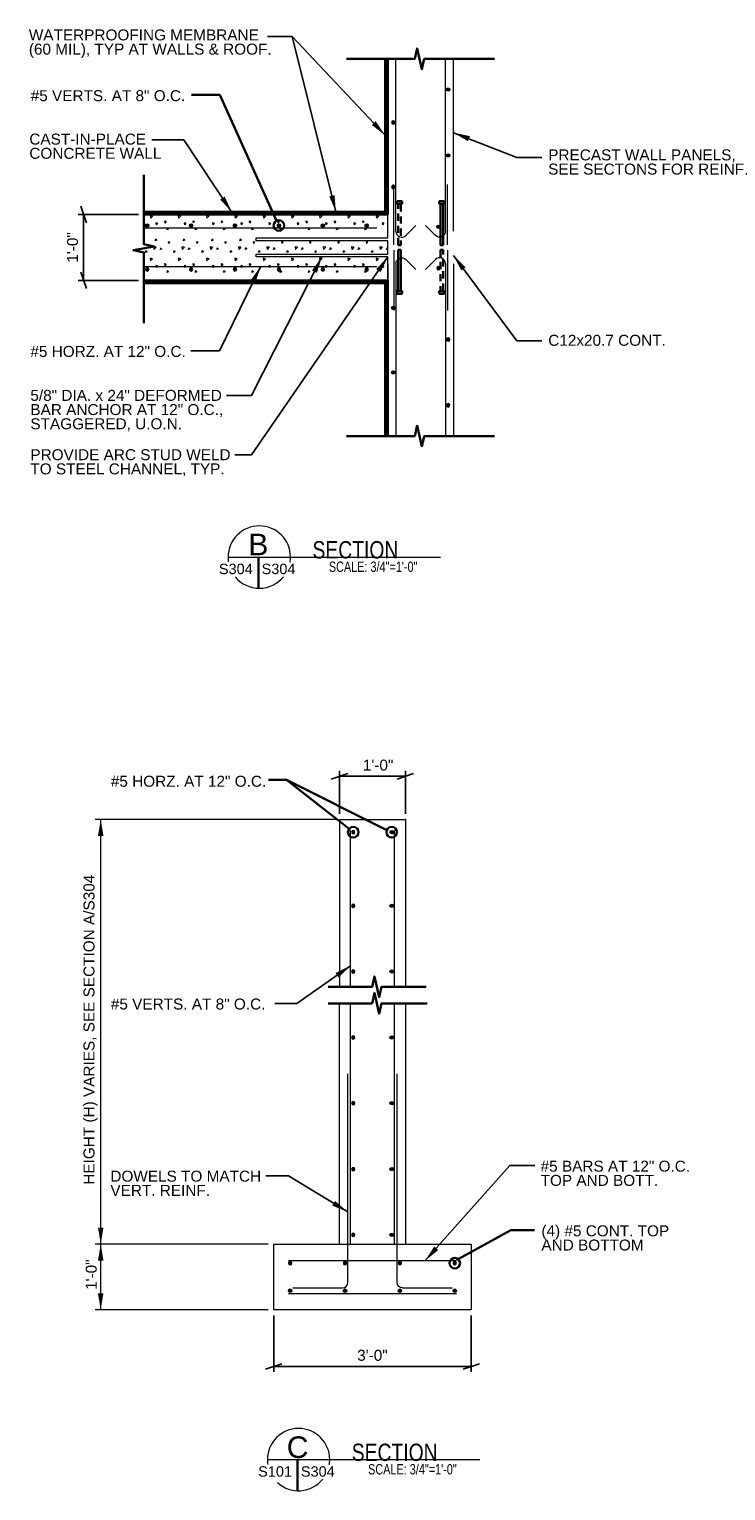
# Model space of a CAD drawing. Header units: inches. Extents: x 7540 to 7940, y 15032 to 15321.
# Tile 3 of 3: x 7813 to 7940, y 15032 to 15299. Entities that reach past the tile are written whole.
import ezdxf
from ezdxf.enums import TextEntityAlignment as Align

# ---------------------------------------------------------------- set-up
doc = ezdxf.new("R2010")
doc.units = ezdxf.units.IN
doc.header["$LTSCALE"] = 5
doc.header["$MEASUREMENT"] = 0
doc.linetypes.add('DGN Style 2', pattern=[0.440956, 0.264574, -0.176383])
doc.linetypes.add('DGN Style 3', pattern=[0.617339, 0.440956, -0.176383])
for name, color, linetype, lineweight in [('G-ANN-TTLB', 7, 'Continuous', 0), ('G-ANNO-DIM', 1, 'Continuous', 0), ('G-ANNO-PATT', 9, 'Continuous', 0), ('G-ANNO-TEXT', 7, 'Continuous', 30), ('S-FNDN-FTNG', 48, 'Continuous', 13), ('S-FSTN-MISC', 12, 'Continuous', 13), ('S-REIN-RBAR', 5, 'Continuous', 13), ('S-WALL-LOAD', 3, 'Continuous', 13), ('S-WALL-NONL', 58, 'Continuous', 0)]:
    doc.layers.add(name, color=color, linetype=linetype, lineweight=lineweight)
doc.styles.add("3 4 1'-0", font='arial.ttf', dxfattribs={"height": 2})
doc.styles.get("Standard").update_dxf_attribs({"font": 'ARCHSTYL.shx', "width": 0.75, "height": 2})
doc.styles.add('SUBTITLE 4.7625', font='romans.shx', dxfattribs={"width": 0.8, "height": 187.5})
doc.styles.add('TITLE20', font='simplex.shx', dxfattribs={"height": 5000})
doc.dimstyles.new("3 4 1'-0", dxfattribs={"dimtxt": 2, "dimasz": 3, "dimexe": 1, "dimexo": 1, "dimgap": 1, "dimtad": 1, "dimdec": 4, "dimzin": 11, "dimdsep": 46, "dimlunit": 4, "dimtxsty": "3 4 1'-0", "dimblk": '_Oblique_0.3', "dimcen": 0.09, "dimadec": 4, "dimazin": 3, "dimtfac": 1, "dimtdec": 4, "dimtofl": 0, "dimtmove": 0, "dimatfit": 3, "dimfxl": 1, "dimfrac": 2, "dimtolj": 1, "dimtzin": 11, "dimarcsym": 0})

# ---------------------------------------------------------------- blocks, each defined once
blk = doc.blocks.new('REINFDOT')
for radius in [0.00313, 0.00187, 0.000625]:
    blk.add_circle((0, 0), radius)
blk = doc.blocks.new('REINF. DOT')
at = {"layer": 'S-REIN-RBAR', "extrusion": (0, 0, -1), "xscale": 100, "yscale": -100, "zscale": 100, "rotation": 89.99999999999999}
blk.add_blockref('REINFDOT', (-36.53, 24.59), dxfattribs=at)
blk = doc.blocks.new('REINF. DOT_1')
at = {"layer": 'S-REIN-RBAR', "xscale": 100, "yscale": 100, "zscale": 100, "rotation": 90.00000000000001}
blk.add_blockref('REINFDOT', (36.53, 24.59), dxfattribs=at)
blk = doc.blocks.new('*U8')
at = {"layer": 'G-ANNO-TEXT', "linetype": 'DGN Style 2'}
for p, q in [((-4, 0.38), (-4, -0.37)), ((-3.62, 0.5), (-3.87, 0.5)), ((-3.5, 0.38), (-3.5, -0.37)), ((4, 0.25), (-3.5, 0.25)), ((-3.62, -0.5), (-3.87, -0.5))]:
    blk.add_line(p, q, dxfattribs=at)
at = {"layer": 'G-ANNO-TEXT', "linetype": 'DGN Style 2', "elevation": 0, "flags": 128}
blk.add_lwpolyline([(4, 0.25), (4, -0.25), (-3.5, -0.25)], dxfattribs=at)
at = {"layer": 'G-ANNO-TEXT', "linetype": 'DGN Style 2', "extrusion": (0, 0, -1)}
for centre, start, end in [((3.87, 0.38), 0, 90), ((3.62, 0.38), 90, 180), ((3.87, -0.37), 270, 0), ((3.62, -0.37), 180, 270)]:
    blk.add_arc(centre, 0.125, start, end, dxfattribs=at)
blk = doc.blocks.new('*U9')
at = {"layer": 'G-ANNO-TEXT'}
for p, q in [((-4, -0.37), (-4, 0.38)), ((-3.62, 0.5), (-3.87, 0.5)), ((-3.5, -0.37), (-3.5, 0.38)), ((-3.62, -0.5), (-3.87, -0.5)), ((4, -0.25), (-3.5, -0.25))]:
    blk.add_line(p, q, dxfattribs=at)
at = {"layer": 'G-ANNO-TEXT', "elevation": 0, "flags": 128}
blk.add_lwpolyline([(4, -0.25), (4, 0.25), (-3.5, 0.25)], dxfattribs=at)
at = {"layer": 'G-ANNO-TEXT'}
for centre, start, end in [((-3.87, 0.38), 90, 180), ((-3.62, 0.38), 0, 90), ((-3.87, -0.37), 180, 270), ((-3.62, -0.37), 270, 0)]:
    blk.add_arc(centre, 0.125, start, end, dxfattribs=at)
blk = doc.blocks.new('_Oblique_0.3')
at = {"color": 0, "linetype": 'ByBlock', "lineweight": -2}
for p, q in [((0, 0), (-1, 0)), ((0.5, 0.167), (-0.5, -0.167))]:
    blk.add_line(p, q, dxfattribs=at)
blk = doc.blocks.new('*D10')
at = {"layer": 'Defpoints', "color": 0, "lineweight": 0, "transparency": 16777216}
for p in [(7822.69, 15265.11), (7833.67, 15265.11, -2.85), (7833.67, 15253.1)]:
    blk.add_point(p, dxfattribs=at)
at = {"layer": 'G-ANNO-DIM', "color": 0, "lineweight": -2, "transparency": 16777216}
for p, q in [((7832.67, 15265.11), (7821.69, 15265.11)), ((7822.69, 15256.1), (7822.69, 15262.11)), ((7832.67, 15253.1), (7821.69, 15253.1))]:
    blk.add_line(p, q, dxfattribs=at)
at = {"layer": 'G-ANNO-DIM', "color": 0, "lineweight": -2, "transparency": 16777216, "xscale": 3, "yscale": 3, "zscale": 3}
for p, rotation in [((7822.69, 15265.11), 90), ((7822.69, 15253.1), 270)]:
    blk.add_blockref('_Oblique_0.3', p, dxfattribs=dict(at, rotation=rotation))
at = {"layer": 'G-ANNO-DIM', "color": 0, "transparency": 16777216, "insert": (7820.67, 15259.11), "char_height": 2, "attachment_point": 5, "rotation": 90, "style": "3 4 1'-0"}
blk.add_mtext('\\A1;1\'-0"', dxfattribs=at)
blk = doc.blocks.new('*D20')
at = {"layer": 'Defpoints', "color": 0, "lineweight": 0, "transparency": 16777216}
for p in [(7881.32, 15162.71), (7869.32, 15154.84), (7881.32, 15154.84)]:
    blk.add_point(p, dxfattribs=at)
at = {"layer": 'G-ANNO-DIM', "color": 0, "lineweight": -2, "transparency": 16777216}
for p, q in [((7869.32, 15155.84), (7869.32, 15163.71)), ((7872.32, 15162.71), (7878.32, 15162.71)), ((7881.32, 15155.84), (7881.32, 15163.71))]:
    blk.add_line(p, q, dxfattribs=at)
at = {"layer": 'G-ANNO-DIM', "color": 0, "lineweight": -2, "transparency": 16777216, "xscale": 3, "yscale": 3, "zscale": 3, "rotation": 180}
blk.add_blockref('_Oblique_0.3', (7869.32, 15162.71), dxfattribs=at)
at = {"layer": 'G-ANNO-DIM', "color": 0, "lineweight": -2, "transparency": 16777216, "xscale": 3, "yscale": 3, "zscale": 3}
blk.add_blockref('_Oblique_0.3', (7881.32, 15162.71), dxfattribs=at)
at = {"layer": 'G-ANNO-DIM', "color": 0, "transparency": 16777216, "insert": (7876.35, 15164.73), "char_height": 2, "attachment_point": 5, "style": "3 4 1'-0"}
blk.add_mtext('\\A1;1\'-0"', dxfattribs=at)
blk = doc.blocks.new('*D21')
at = {"layer": 'Defpoints', "color": 0, "lineweight": 0, "transparency": 16777216}
for p in [(7857.32, 15065.44), (7893.32, 15065.44), (7893.32, 15055.13)]:
    blk.add_point(p, dxfattribs=at)
at = {"layer": 'G-ANNO-DIM', "color": 0, "lineweight": -2, "transparency": 16777216}
for p, q in [((7857.32, 15064.44), (7857.32, 15054.13)), ((7893.32, 15064.44), (7893.32, 15054.13)), ((7860.32, 15055.13), (7890.32, 15055.13))]:
    blk.add_line(p, q, dxfattribs=at)
at = {"layer": 'G-ANNO-DIM', "color": 0, "lineweight": -2, "transparency": 16777216, "xscale": 3, "yscale": 3, "zscale": 3, "rotation": 180}
blk.add_blockref('_Oblique_0.3', (7857.32, 15055.13), dxfattribs=at)
at = {"layer": 'G-ANNO-DIM', "color": 0, "lineweight": -2, "transparency": 16777216, "xscale": 3, "yscale": 3, "zscale": 3}
blk.add_blockref('_Oblique_0.3', (7893.32, 15055.13), dxfattribs=at)
at = {"layer": 'G-ANNO-DIM', "color": 0, "transparency": 16777216, "insert": (7875.32, 15057.15), "char_height": 2, "attachment_point": 5, "style": "3 4 1'-0"}
blk.add_mtext('\\A1;3\'-0"', dxfattribs=at)

msp = doc.modelspace()

# ---------------------------------------------------------------- hatches: boundary and pattern name
at = {"layer": 'G-ANNO-PATT'}
h = msp.add_hatch(dxfattribs=at)
h.set_pattern_fill('CONCRETE', color=256, style=0, pattern_type=2)
h.set_pattern_definition([(230.3968, (7796.4972, 15263.8349), (-5.151378, -7.782795), [0.375, -40.03005]), (230.3968, (7800.0835, 15263.5212), (-5.151378, -7.782795), [0.375, -40.03005]), (230.3968, (7797.1909, 15260.074), (-5.151378, -7.782795), [0.375, -40.03005]), (172.1795, (7800.0835, 15263.52115), (5.1513775, -3e-07), [0.3, -56.89713]), (172.1795, (7796.4972, 15263.8349), (5.1513775, -3e-07), [0.3, -56.89713]), (172.1795, (7797.19094, 15260.07395), (5.1513775, -3e-07), [0.3, -56.89713]), (280.2326, (7799.78447, 15263.54737), (10.302756, -54.4795672), [0.3187, -86.67573]), (280.2326, (7796.19817, 15263.86113), (10.302756, -54.4795672), [0.3187, -86.67573]), (280.2326, (7796.8919, 15260.10017), (10.302756, -54.4795672), [0.3187, -86.67573]), (226.6028, (7799.15875, 15264.8254), (-36.059646, -38.9139766), [0.5625, -74.41545]), (226.6028, (7799.82164, 15259.1272), (-36.059646, -38.9139766), [0.5625, -74.41545]), (276.8622, (7798.7139, 15264.89446), (5.1513776, -38.9139765), [0.47805, -85.7504]), (276.8622, (7799.3768, 15259.19627), (5.1513776, -38.9139765), [0.47805, -85.7504]), (171.4086, (7799.15875, 15264.8254), (5.151378, -4e-07), [0.45, -51.64838]), (171.4086, (7799.82164, 15259.1272), (5.151378, -4e-07), [0.45, -51.64838]), (200.6918, (7798.1654, 15266.0715), (5.151378, -9e-09), [0.375, -21.65133]), (200.6918, (7796.9489, 15262.4457), (5.151378, -9e-09), [0.375, -21.65133]), (200.6918, (7799.9334, 15260.4326), (5.15138, -9e-09), [0.375, -21.65133]), (200.6918, (7795.7323, 15258.82), (5.151378, -9e-09), [0.375, -21.65133]), (146.1196, (7798.1654, 15266.07146), (36.0596454, -23.3483854), [0.3, -55.54463]), (146.1196, (7799.9334, 15260.4326), (36.0596454, -23.3483854), [0.3, -55.54463]), (146.1196, (7796.94886, 15262.4457), (36.0596454, -23.3483854), [0.3, -55.54463]), (146.1196, (7795.7323, 15258.81996), (36.0596454, -23.3483854), [0.3, -55.54463]), (251.6882, (7799.6845, 15260.6004), (-5.15138, -7.782795), [0.3187, -16.07716]), (251.6882, (7797.9166, 15266.2393), (-5.15138, -7.782795), [0.3187, -16.07716]), (251.6882, (7796.7, 15262.6135), (-5.15138, -7.782795), [0.3187, -16.07716]), (251.6882, (7795.4834, 15258.9878), (-5.15138, -7.782795), [0.3187, -16.07716])])
h.paths.add_polyline_path([(7878.10705, 15253.10067), (7878.10705, 15256.13117), (7878.10705, 15257.36592), (7854.10705, 15257.36592), (7854.10705, 15257.86592), (7878.10705, 15257.86592), (7878.10705, 15259.10067), (7878.10705, 15260.33542), (7854.10705, 15260.33542), (7854.10705, 15260.83542), (7878.10705, 15260.83542), (7878.10705, 15262.07017), (7878.10705, 15265.10067), (7833.67236, 15265.10067), (7833.67236, 15262.60067), (7833.67236, 15259.68556), (7835.57102, 15259.25405), (7831.77369, 15258.59102), (7833.67236, 15258.15951), (7833.67236, 15255.60067), (7833.67236, 15253.10067), (7837.8238, 15253.10067)])
at = {"layer": 'G-ANNO-TEXT'}
h = msp.add_hatch(dxfattribs=at)
h.set_pattern_fill('HATCH', color=256, style=0, pattern_type=2)
h.set_pattern_definition([(315, (7843.99721, 15243.4643), (0.1767767, 0.1767767), [])])
h.paths.add_polyline_path([(7878.10705, 15265.10067), (7878.10705, 15293.47373), (7877.60705, 15293.47373), (7877.60705, 15268.57017), (7877.60705, 15265.60067), (7865.60705, 15265.60067), (7833.70286, 15265.60067), (7833.67236, 15265.60067), (7833.67236, 15265.10067)])
at = {"layer": 'G-ANNO-TEXT', "extrusion": (0, 0, -1)}
h = msp.add_hatch(dxfattribs=at)
h.set_pattern_fill('HATCH', color=256, style=0, pattern_type=2)
h.set_pattern_definition([(135, (-7843.99721, 15246.36392), (-0.1767767, -0.1767767), [])])
h.paths.add_polyline_path([(-7878.10705, 15253.10067), (-7878.10705, 15224.7276), (-7877.60705, 15224.7276), (-7877.60705, 15249.63117), (-7877.60705, 15252.60067), (-7865.60705, 15252.60067), (-7833.70286, 15252.60067), (-7833.67236, 15252.60067), (-7833.67236, 15253.10067)])

# ---------------------------------------------------------------- linework, layer by layer
at = {"layer": 'G-ANN-TTLB', "color": 7, "linetype": 'Continuous', "lineweight": 13}
for p, q in [((7849.01664, 15202.66763, -3.51967), (7887.71048, 15202.66763, -3.51967)), ((7856.17075, 15038.15315, -3.51967), (7894.8646, 15038.15315, -3.51967))]:
    msp.add_line(p, q, dxfattribs=at)
at = {"layer": 'G-ANN-TTLB', "color": 7, "linetype": 'Continuous', "lineweight": 0}
for p, q in [((7849.01664, 15202.66763, -3.51967), (7869.07432, 15202.66763, -3.51967)), ((7856.17075, 15038.15315, -3.51967), (7876.22844, 15038.15315, -3.51967))]:
    msp.add_line(p, q, dxfattribs=at)
for centre, radius, start, end in [((7854.69988, 15202.66763, -3.51967), 5.68325, 0, 180), ((7854.69988, 15202.66763, -3.51967), 5.68426, 180, 188.8691645), ((7854.69988, 15202.66763, -3.51967), 5.68426, 350.56955, 0), ((7854.69988, 15202.66763, -3.51967), 5.68426, 219.684889, 321.0245309), ((7861.854, 15038.15315, -3.51967), 5.68325, 0, 180), ((7861.854, 15038.15315, -3.51967), 5.68426, 180, 188.8691645), ((7861.854, 15038.15315, -3.51967), 5.68426, 350.56955, 0), ((7861.854, 15038.15315, -3.51967), 5.68426, 227.1502873, 321.0245309)]:
    msp.add_arc(centre, radius, start, end, dxfattribs=at)
at = {"layer": 'G-ANNO-DIM'}
for p, q in [((7868.82294, 15154.84478, 3.5197), (7824.80205, 15154.84478, 3.5197)), ((7825.80205, 15077.43949, 3.5197), (7825.80205, 15154.84478, 3.5197)), ((7868.82294, 15154.84478), (7854.42101, 15154.84478)), ((7856.32294, 15077.43949, 3.5197), (7824.80205, 15077.43949, 3.5197)), ((7825.80205, 15065.43949, 3.5197), (7825.80205, 15077.43949, 3.5197)), ((7856.32294, 15065.43949, 3.5197), (7824.80205, 15065.43949, 3.5197))]:
    msp.add_line(p, q, dxfattribs=at)
at = {"layer": 'G-ANNO-DIM', "extrusion": (0, 0, -1)}
for points in [[(-7825.30205, 15151.84478, -3.5197), (-7825.80205, 15154.84478, -3.5197), (-7826.30205, 15151.84478, -3.5197)], [(-7825.30205, 15074.43949, -3.5197), (-7825.80205, 15077.43949, -3.5197), (-7826.30205, 15074.43949, -3.5197)]]:
    msp.add_solid(points, dxfattribs=at)
at = {"layer": 'G-ANNO-DIM'}
for points in [[(7826.30205, 15080.43949, 3.5197), (7825.80205, 15077.43949, 3.5197), (7825.30205, 15080.43949, 3.5197)], [(7826.30205, 15068.43949, 3.5197), (7825.80205, 15065.43949, 3.5197), (7825.30205, 15068.43949, 3.5197)]]:
    msp.add_solid(points, dxfattribs=at)
at = {"layer": 'G-ANNO-PATT', "elevation": 1.40788, "flags": 128}
msp.add_lwpolyline([(7878.10705, 15253.10067), (7878.10705, 15256.13117), (7878.10705, 15257.36592), (7854.10705, 15257.36592), (7854.10705, 15257.86592), (7878.10705, 15257.86592), (7878.10705, 15259.10067), (7878.10705, 15260.33542), (7854.10705, 15260.33542), (7854.10705, 15260.83542), (7878.10705, 15260.83542), (7878.10705, 15262.07017), (7878.10705, 15265.10067), (7833.67236, 15265.10067), (7833.67236, 15262.60067), (7833.67236, 15259.68556), (7835.57102, 15259.25405), (7831.77369, 15258.59102), (7833.67236, 15258.15951), (7833.67236, 15255.60067), (7833.67236, 15253.10067), (7837.8238, 15253.10067), (7878.10705, 15253.10067)], close=True, dxfattribs=at)
at = {"layer": 'G-ANNO-TEXT'}
for p, q in [((7877.60705, 15265.60067, 3.5197), (7877.60705, 15293.47373, 3.5197)), ((7877.60705, 15265.60067), (7833.67236, 15265.60067)), ((7877.60705, 15252.60067), (7833.67236, 15252.60067)), ((7877.60705, 15252.60067, 3.5197), (7877.60705, 15224.7276, 3.5197)), ((7854.52479, 15202.66763, 3.5197), (7854.52479, 15196.98607, 3.5197)), ((7877.94515, 15152.91175), (7859.64546, 15162.06051)), ((7890.9289, 15074.6877), (7900.50493, 15079.97738)), ((7900.50493, 15079.97738), (7904.85751, 15079.97738)), ((7861.67891, 15038.15315, 3.5197), (7861.67891, 15032.47159, 3.5197))]:
    msp.add_line(p, q, dxfattribs=at)
at = {"layer": 'G-ANNO-TEXT', "flags": 128}
for points in [[(7870.60353, 15293.47373), (7877.60024, 15293.47373), (7883.02751, 15293.47373), (7883.45902, 15295.3724), (7884.32205, 15291.57507), (7884.75357, 15293.47373), (7897.55613, 15293.47373)], [(7857.82035, 15263.95293), (7847.4928, 15286.89509), (7842.31867, 15286.89509)], [(7833.67236, 15272.36435), (7833.67236, 15265.11283), (7833.67236, 15259.68556), (7835.57102, 15259.25405), (7831.77369, 15258.59102), (7833.67236, 15258.15951), (7833.67236, 15245.32122)], [(7870.60353, 15224.7276), (7877.60024, 15224.7276), (7883.02751, 15224.7276), (7883.45902, 15226.62627), (7884.32205, 15222.82894), (7884.75357, 15224.7276), (7897.55613, 15224.7276)], [(7871.06515, 15153.11008), (7859.64546, 15162.06051), (7856.354, 15162.06051)], [(7885.12365, 15124.32001), (7877.39301, 15124.32001), (7876.96574, 15124.32001), (7876.53422, 15122.42135), (7875.67119, 15126.21867), (7875.23968, 15124.32001), (7867.21945, 15124.32001)], [(7885.27545, 15121.32001), (7877.39301, 15121.32001), (7876.96574, 15121.32001), (7876.53422, 15119.42135), (7875.67119, 15123.21867), (7875.23968, 15121.32001), (7867.21945, 15121.32001)]]:
    msp.add_lwpolyline(points, dxfattribs=at)
at = {"layer": 'G-ANNO-TEXT', "elevation": 2.84928, "flags": 128}
for points in [[(7878.10705, 15265.10067), (7878.10705, 15293.47373), (7877.60705, 15293.47373), (7877.60705, 15268.57017), (7877.60705, 15265.60067), (7865.60705, 15265.60067), (7833.70286, 15265.60067), (7833.67236, 15265.60067), (7833.67236, 15265.10067), (7878.10705, 15265.10067)], [(7878.10705, 15253.10067), (7878.10705, 15224.7276), (7877.60705, 15224.7276), (7877.60705, 15249.63117), (7877.60705, 15252.60067), (7865.60705, 15252.60067), (7833.70286, 15252.60067), (7833.67236, 15252.60067), (7833.67236, 15253.10067), (7878.10705, 15253.10067)]]:
    msp.add_lwpolyline(points, close=True, dxfattribs=at)
at = {"layer": 'G-ANNO-TEXT'}
for centre in [(7858.2683, 15263.10067), (7871.82294, 15152.51614), (7878.82294, 15152.51614), (7890.32294, 15073.93949)]:
    msp.add_circle(centre, 0.96281, dxfattribs=at)
at = {"layer": 'S-FNDN-FTNG'}
for p, q in [((7869.32294, 15154.84478), (7869.32294, 15124.32001)), ((7869.32294, 15154.84478), (7881.32294, 15154.84478)), ((7881.32294, 15154.84478), (7881.32294, 15124.32001)), ((7869.32294, 15077.43949, 3.5197), (7869.32294, 15121.32001, 3.5197))]:
    msp.add_line(p, q, dxfattribs=at)
at = {"layer": 'S-FNDN-FTNG', "elevation": 3.5197, "flags": 128}
for points in [[(7881.32294, 15121.32001), (7881.32294, 15077.43949)], [(7877.81258, 15077.43949), (7893.32294, 15077.43949), (7893.32294, 15065.43949), (7857.32294, 15065.43949), (7857.32294, 15077.43949), (7877.81258, 15077.43949)]]:
    msp.add_lwpolyline(points, dxfattribs=at)
at = {"layer": 'S-FNDN-FTNG'}
msp.add_point((7881.32294, 15154.84478, 3.5197), dxfattribs=at)
at = {"layer": 'S-FSTN-MISC', "linetype": 'DGN Style 3'}
for points in [[(7878.10705, 15260.33542), (7854.10705, 15260.33542), (7854.10705, 15260.83542), (7878.10705, 15260.83542)], [(7878.10705, 15257.36592), (7854.10705, 15257.36592), (7854.10705, 15257.86592), (7878.10705, 15257.86592)]]:
    msp.add_3dface(points, dxfattribs=at)
at = {"layer": 'S-REIN-RBAR'}
for p, q in [((7879.60605, 15262.03767, 3.5197), (7879.60605, 15293.47373, 3.5197)), ((7888.60705, 15262.03767, 3.5197), (7888.60705, 15293.47373, 3.5197)), ((7879.22516, 15259.60884, 3.5197), (7879.22516, 15270.60884, 3.5197)), ((7888.98804, 15259.60884, 3.5197), (7888.98804, 15270.60884, 3.5197)), ((7881.41072, 15261.29015, -0.00002), (7883.21285, 15263.09227, -0.00002)), ((7886.80238, 15261.29015, -0.00002), (7885.00026, 15263.09227, -0.00002)), ((7876.10705, 15262.60067, 3.5197), (7833.67236, 15262.60067, 3.5197)), ((7879.22516, 15258.59249, 3.5197), (7879.22516, 15247.59249, 3.5197)), ((7888.98804, 15258.59249, 3.5197), (7888.98804, 15247.59249, 3.5197)), ((7876.10705, 15255.60067, 3.5197), (7833.67236, 15255.60067, 3.5197)), ((7879.60605, 15256.16367, 3.5197), (7879.60605, 15224.7276, 3.5197)), ((7881.41072, 15256.91119, -0.00002), (7883.21285, 15255.10906, -0.00002)), ((7886.80238, 15256.91119, -0.00002), (7885.00026, 15255.10906, -0.00002)), ((7888.60705, 15256.16367, 3.5197), (7888.60705, 15224.7276, 3.5197)), ((7871.32294, 15124.32001, 3.5197), (7871.32294, 15152.84478, 3.5197)), ((7879.32294, 15124.32001, 3.5197), (7879.32294, 15152.84478, 3.5197)), ((7871.32294, 15077.43949, 3.5197), (7871.32294, 15121.32001, 3.5197)), ((7879.32294, 15077.43949, 3.5197), (7879.32294, 15121.32001, 3.5197)), ((7870.82294, 15070.43949, 3.5197), (7870.82294, 15108.43949, 3.5197)), ((7879.82294, 15070.43949, 3.5197), (7879.82294, 15108.43949, 3.5197)), ((7860.02222, 15074.43949, 3.5197), (7890.63851, 15074.43949, 3.5197)), ((7860.02222, 15068.43949, 3.5197), (7890.63851, 15068.43949, 3.5197)), ((7860.82294, 15069.43949, 3.5197), (7869.82294, 15069.43949, 3.5197)), ((7880.82294, 15069.43949, 3.5197), (7889.82294, 15069.43949, 3.5197))]:
    msp.add_line(p, q, dxfattribs=at)
for centre, radius, start, end in [((7880.6632, 15262.03767, -0.00002), 1.05715, 180, 315), ((7887.5499, 15256.16367, -0.00002), 1.05715, 0, 135), ((7869.82294, 15070.43949, 3.5197), 1, 270, 0)]:
    msp.add_arc(centre, radius, start, end, dxfattribs=at)
at = {"layer": 'S-REIN-RBAR', "extrusion": (0, 0, -1)}
for centre, radius, start, end in [((-7887.5499, 15262.03767, 0.00002), 1.05715, 180, 315), ((-7880.6632, 15256.16367, 0.00002), 1.05715, 0, 135), ((-7880.82294, 15070.43949, -3.5197), 1, 270, 0)]:
    msp.add_arc(centre, radius, start, end, dxfattribs=at)
at = {"layer": 'S-WALL-LOAD'}
for p, q in [((7878.10705, 15262.07017, 3.5197), (7878.10705, 15293.47373, 3.5197)), ((7890.10705, 15262.07017, 3.5197), (7890.10705, 15293.47373, 3.5197)), ((7878.10705, 15256.13117, 3.5197), (7878.10705, 15224.7276, 3.5197)), ((7890.10705, 15256.13117, 3.5197), (7890.10705, 15224.7276, 3.5197))]:
    msp.add_line(p, q, dxfattribs=at)
at = {"layer": 'S-WALL-NONL'}
for p, q in [((7878.10705, 15265.10067), (7833.67236, 15265.10067)), ((7878.10705, 15253.10067), (7833.67236, 15253.10067))]:
    msp.add_line(p, q, dxfattribs=at)

# ---------------------------------------------------------------- block references
at = {"layer": 'G-ANNO-TEXT', "linetype": 'DGN Style 2', "extrusion": (0, 0, -1), "rotation": 270}
msp.add_blockref('*U8', (-7880.26017, 15263.53767, -3.5197), dxfattribs=at)
at = {"layer": 'G-ANNO-TEXT', "extrusion": (0, 0, -1), "rotation": 270}
msp.add_blockref('*U9', (-7887.95294, 15263.53767, -3.5197), dxfattribs=at)
at = {"layer": 'G-ANNO-TEXT', "rotation": 90}
msp.add_blockref('*U9', (7880.26018, 15254.66366, 3.5197), dxfattribs=at)
at = {"layer": 'G-ANNO-TEXT', "linetype": 'DGN Style 2', "rotation": 90}
msp.add_blockref('*U8', (7887.95294, 15254.66366, 3.5197), dxfattribs=at)
at = {"layer": 'S-REIN-RBAR'}
for p, rotation in [((7925.64046, 15312.46585, 3.5197), 180), ((7925.64046, 15300.46585, 3.5197), 180), ((7809.67887, 15299.63407, 3.5197), 270), ((7817.67887, 15299.63407, 3.5197), 270), ((7825.67887, 15299.63407, 3.5197), 270), ((7833.67887, 15299.63407, 3.5197), 270), ((7841.67887, 15299.63407, 3.5197), 270), ((7849.67887, 15299.63407, 3.5197), 270), ((7923.89046, 15287.46585, 3.5197), 180), ((7915.35634, 15177.10557, 3.5197), 180), ((7915.35634, 15163.70028, 3.5197), 180), ((7915.35634, 15151.70028, 3.5197), 180), ((7915.35634, 15139.70028, 3.5197), 180), ((7915.35634, 15127.70028, 3.5197), 180), ((7915.35634, 15115.70028, 3.5197), 180), ((7915.35634, 15103.70028, 3.5197), 180)]:
    msp.add_blockref('REINF. DOT_1', p, dxfattribs=dict(at, rotation=rotation))
at = {"layer": 'S-REIN-RBAR', "extrusion": (0, 0, -1)}
for p, rotation in [((-7842.57265, 15306.46585, -3.5197), 180), ((-7842.57265, 15294.71042, -3.5197), 180), ((-7809.67887, 15218.56726, -3.5197), 90.00000000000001), ((-7817.67887, 15218.56726, -3.5197), 90.00000000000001), ((-7825.67887, 15218.56726, -3.5197), 90.00000000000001), ((-7833.67887, 15218.56726, -3.5197), 90.00000000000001), ((-7841.67887, 15218.56726, -3.5197), 90.00000000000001), ((-7849.67887, 15218.56726, -3.5197), 90.00000000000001), ((-7835.28953, 15177.10557, -3.5197), 180), ((-7835.28953, 15163.70028, -3.5197), 180), ((-7835.28953, 15151.70028, -3.5197), 180), ((-7835.28953, 15139.70028, -3.5197), 180), ((-7835.28953, 15127.70028, -3.5197), 180), ((-7835.28953, 15115.70028, -3.5197), 180), ((-7835.28953, 15103.70028, -3.5197), 180), ((-7823.78953, 15098.52892, -3.5197), 180), ((-7833.78953, 15098.52892, -3.5197), 180), ((-7843.78953, 15098.52892, -3.5197), 180), ((-7853.78953, 15098.52892, -3.5197), 180)]:
    msp.add_blockref('REINF. DOT', p, dxfattribs=dict(at, rotation=rotation))
for p in [(-7923.89046, 15230.73548, -3.5197), (-7925.64046, 15217.73548, -3.5197), (-7925.64046, 15205.73548, -3.5197)]:
    msp.add_blockref('REINF. DOT', p, dxfattribs=at)
at = {"layer": 'S-REIN-RBAR'}
for p in [(7842.57265, 15223.49092, 3.5197), (7842.57265, 15211.73548, 3.5197), (7823.78953, 15044.35006, 3.5197), (7833.78953, 15044.35006, 3.5197), (7843.78953, 15044.35006, 3.5197), (7853.78953, 15044.35006, 3.5197)]:
    msp.add_blockref('REINF. DOT_1', p, dxfattribs=at)

# ---------------------------------------------------------------- texts
at = {"layer": 'G-ANN-TTLB', "color": 7, "linetype": 'Continuous', "lineweight": 0, "line_spacing_factor": 0.72, "style": 'TITLE20'}
for s, insert, char_height, attachment_point in [('\\fArial|b0|i0|c00|p39;B', (7854.52479, 15204.9683, -3.51967), 3.9370079, 5), ('\\fArial|b0|i0|c00|p39;S304', (7850.41996, 15199.53159, -3.51967), 1.8897638, 8), ('\\fArial|b0|i0|c00|p39;S304', (7858.20611, 15199.53159, -3.51967), 1.8897638, 8), ('\\fArial|b0|i0|c00|p39;C', (7861.67891, 15040.3848, -3.51967), 3.9370079, 5), ('\\fArial|b0|i0|c00|p39;S101', (7857.57408, 15035.01711, -3.51967), 1.8897638, 8), ('\\fArial|b0|i0|c00|p39;S304', (7865.36023, 15035.01711, -3.51967), 1.8897638, 8)]:
    msp.add_mtext(s, dxfattribs=dict(at, insert=insert, char_height=char_height, attachment_point=attachment_point))
at = {"layer": 'G-ANN-TTLB', "color": 7, "linetype": 'Continuous', "lineweight": 13, "char_height": 3.1496063, "attachment_point": 7, "line_spacing_factor": 0.72, "style": 'SUBTITLE 4.7625'}
for insert in [(7864.39057, 15202.37258, -3.51967), (7871.54469, 15037.8581, -3.51967)]:
    msp.add_mtext('\\fArial|b0|i0|c00|p39;SECTION', dxfattribs=dict(at, insert=insert))
at = {"layer": 'G-ANN-TTLB', "color": 7, "linetype": 'Continuous', "lineweight": 0, "char_height": 1.8897638, "attachment_point": 8, "line_spacing_factor": 0.72}
for insert in [(7875.44445, 15199.93557, -3.51967), (7882.59857, 15035.42108, -3.51967)]:
    msp.add_mtext('\\fArial|b0|i0|c00|p39;SCALE: 3/4"=1\'-0"', dxfattribs=dict(at, insert=insert))
at = {"layer": 'G-ANNO-DIM', "color": 7, "linetype": 'Continuous', "style": "3 4 1'-0"}
msp.add_text('HEIGHT (H) VARIES, SEE SECTION A/S304', height=2, rotation=90, dxfattribs=at).set_placement((7823.66932, 15116.50927, 3.5197), align=Align.MIDDLE_CENTER)
at = {"layer": 'G-ANNO-DIM', "color": 7, "linetype": 'Continuous', "insert": (7824.08654, 15071.85946, 3.5197), "char_height": 2, "attachment_point": 5, "rotation": 90, "line_spacing_factor": 0.777165, "style": "3 4 1'-0"}
msp.add_mtext('1\'-0"', dxfattribs=at)
at = {"layer": 'G-ANNO-TEXT', "color": 7, "char_height": 2, "attachment_point": 1, "style": "3 4 1'-0"}
for s, insert, line_spacing_factor in [('WATERPROOFING MEMBRANE\\P(60 MIL), TYP AT WALLS & ROOF.', (7812.70812, 15298.84678), 0.776524), ('#5 VERTS. AT 8" O.C.\\P', (7813.04808, 15287.77152), 0.6), ('CAST-IN-PLACE\\PCONCRETE WALL', (7812.794, 15279.85218), 0.776524), ('PRECAST WALL PANELS,\\PSEE SECTONS FOR REINF.', (7907.35156, 15276.9767), 0.776524), ('C12x20.7 CONT.', (7907.35156, 15243.17844), 0.6), ('#5 HORZ. AT 12" O.C.\\P', (7812.98472, 15241.15159), 0.6), ('5/8" DIA. x 24" DEFORMED\\PBAR ANCHOR AT 12" O.C., \\PSTAGGERED, U.O.N.', (7812.98472, 15233.14258), 0.776524), ('PROVIDE ARC STUD WELD\\PTO STEEL CHANNEL, TYP.', (7812.98472, 15222.3287), 0.776524), ('#5 HORZ. AT 12" O.C.', (7827.64934, 15162.80275), 0.6), ('#5 VERTS. AT 8" O.C.', (7827.64934, 15122.19567), 0.6), ('#5 BARS AT 12" O.C. \\PTOP AND BOTT.', (7905.96269, 15092.63675), 0.776524), ('DOWELS TO MATCH\\PVERT. REINF.', (7827.56388, 15090.81523), 0.776524), ('(4) #5 CONT. TOP\\PAND BOTTOM', (7906.10673, 15080.85268), 0.776524)]:
    msp.add_mtext(s, dxfattribs=dict(at, insert=insert, line_spacing_factor=line_spacing_factor))

# ---------------------------------------------------------------- dimensions: what is measured, and where the dimension line sits
at = {"layer": 'G-ANNO-DIM'}
dim = msp.add_linear_dim(base=(7822.69294, 15265.11283, 2.84928), p1=(7833.67236, 15253.10067, 2.84928), p2=(7833.67236, 15265.11283), angle=90, dimstyle="3 4 1'-0", dxfattribs=at)
dim.commit()
dim.dimension.update_dxf_attribs({"geometry": '*D10', "text_midpoint": (7820.67179, 15259.10675, 2.84928)})
dim = msp.add_linear_dim(base=(7881.32294, 15162.71252), p1=(7869.32294, 15154.84478), p2=(7881.32294, 15154.84478), dimstyle="3 4 1'-0", dxfattribs=at)
dim.commit()
dim.dimension.update_dxf_attribs({"geometry": '*D20', "text_midpoint": (7876.35247, 15162.71252), "dimtype": 160})
dim = msp.add_linear_dim(base=(7893.32294, 15055.12836, 3.5197), p1=(7857.32294, 15065.43949, 3.5197), p2=(7893.32294, 15065.43949, 3.5197), dimstyle="3 4 1'-0", dxfattribs=at)
dim.commit()
dim.dimension.update_dxf_attribs({"geometry": '*D21', "text_midpoint": (7875.32294, 15057.15019, 3.5197)})

# ---------------------------------------------------------------- leaders
at = {"layer": 'G-ANNO-TEXT'}
for points in [[(7868.65928, 15265.60067), (7860.71262, 15297.58638), (7856.17978, 15297.58638)], [(7877.60705, 15279.58105), (7860.71262, 15297.58638), (7856.17978, 15297.58638)], [(7890.10705, 15280.02374), (7901.629, 15275.50422), (7906.16183, 15275.50422)], [(7849.65495, 15265.60067), (7840.92269, 15278.74517), (7835.13503, 15278.74517)], [(7890.10705, 15257.61592), (7901.629, 15242.0664), (7906.16183, 15242.0664)], [(7854.8897, 15255.60067), (7847.42945, 15240.27516), (7842.21688, 15240.27516)], [(7866.10705, 15257.36592), (7853.27977, 15232.14493), (7848.74693, 15232.14493)], [(7878.10705, 15257.36592), (7853.27977, 15221.33105), (7850.25582, 15221.33105)], [(7871.32294, 15128.18051), (7861.53961, 15121.27748), (7857.53595, 15121.27748)], [(7870.82294, 15083.31295), (7860.01079, 15089.85327), (7855.91525, 15089.85327)], [(7884.95035, 15074.43949), (7900.3609, 15091.76145), (7904.89373, 15091.76145)]]:
    msp.add_leader(points, dimstyle="3 4 1'-0", override={"dimgap": 2}, dxfattribs=at)

doc.saveas('drawing.dxf')
